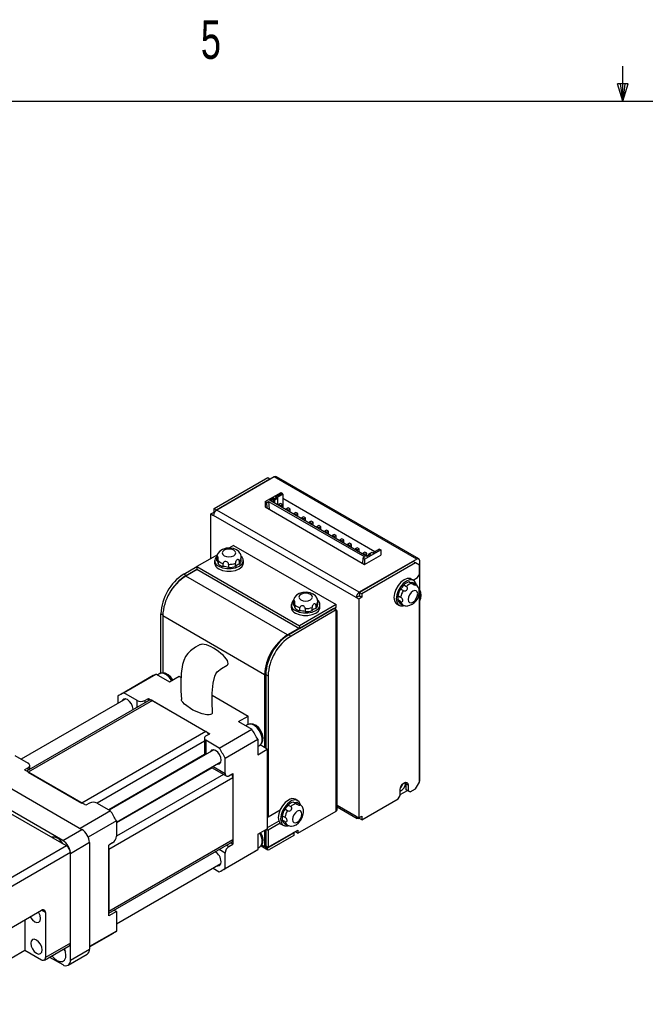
# Paper-space layout 'Layout1' of a CAD drawing. Extents: x 11 to 421, y 5 to 275.
# Tile 5 of 8: x 179 to 217, y 215 to 275. Entities that reach past the tile are written whole.
import ezdxf
from ezdxf.enums import TextEntityAlignment as Align

# ---------------------------------------------------------------- set-up
doc = ezdxf.new("R2010")
doc.units = 0
doc.layers.get('0').update_dxf_attribs({"linetype": 'CONTINUOUS'})

psp = doc.layouts.get("Layout1")

# ---------------------------------------------------------------- linework, layer by layer
at = {"color": 7, "linetype": 'CONTINUOUS'}
for p, q in [((215.9254, 270.3087), (215.9254, 272.4626)), ((215.9254, 270.3087), (215.5889, 271.3737)), ((216.2443, 271.3737), (215.5889, 271.3737)), ((215.7467, 271.3737), (215.9254, 270.3087)), ((215.9254, 270.3087), (216.2443, 271.3737)), ((216.0501, 271.3737), (215.9254, 270.3087)), ((15.9068, 270.3087), (415.9568, 270.3087)), ((190.7709, 245.2266), (194.0707, 247.1316)), ((190.9123, 245.145), (194.2121, 247.0499)), ((194.4714, 247.1724), (190.9359, 245.1314)), ((194.0707, 247.1316), (194.2121, 247.0499)), ((194.2121, 247.0499), (194.2357, 247.0363)), ((203.2395, 242.1107), (194.4714, 247.1724)), ((203.3728, 242.1239), (194.6047, 247.1856)), ((193.9057, 245.6485), (194.8957, 246.22)), ((194.5539, 245.941), (194.9664, 246.1791)), ((194.8957, 246.22), (194.9664, 246.1791)), ((195.0017, 246.1179), (194.9664, 246.1791)), ((193.9057, 245.6485), (194.0118, 245.5873)), ((193.9057, 245.6485), (193.9057, 245.3219)), ((194.0118, 245.5873), (194.1296, 245.6553)), ((194.033, 245.2484), (194.0118, 245.5873)), ((194.1296, 245.6553), (200.0458, 242.24)), ((194.1296, 245.6553), (194.1597, 245.1753)), ((194.1886, 245.7301), (194.436, 245.873)), ((200.1754, 242.274), (194.1886, 245.7301)), ((194.2593, 245.6893), (194.436, 245.7913)), ((194.436, 245.873), (194.5068, 245.8322)), ((194.436, 245.873), (194.436, 245.7913)), ((194.436, 245.7913), (194.436, 245.5873)), ((194.436, 245.7913), (194.5068, 245.7505)), ((194.5068, 245.8322), (194.6246, 245.9002)), ((194.5068, 245.7505), (194.6953, 245.8594)), ((194.5068, 245.8322), (194.5068, 245.7505)), ((194.5068, 245.5464), (194.5068, 245.7505)), ((194.6246, 245.9002), (194.5539, 245.941)), ((194.6246, 245.9002), (195.0017, 246.1179)), ((194.6246, 245.9002), (194.6953, 245.8594)), ((194.6953, 245.4376), (194.6953, 245.8594)), ((194.8603, 245.5328), (194.7425, 245.4648)), ((194.9782, 245.4648), (194.8603, 245.5328)), ((195.0017, 246.1179), (195.0017, 245.2607)), ((200.6703, 242.5597), (195.0017, 245.8321)), ((190.5823, 244.9), (190.7709, 245.0089)), ((190.7709, 245.2266), (190.9123, 245.145)), ((190.7709, 245.0089), (190.7709, 245.2266)), ((190.7709, 245.0089), (190.8025, 244.9906)), ((190.9123, 245.1161), (190.9123, 245.145)), ((199.704, 240.0696), (190.9359, 245.1314)), ((193.9057, 245.3219), (200.034, 241.7841)), ((194.7425, 245.4648), (194.7425, 245.4104)), ((194.8603, 245.3967), (194.7425, 245.4648)), ((194.8603, 245.3967), (194.9782, 245.4648)), ((194.8603, 245.3423), (194.8603, 245.3967)), ((194.9782, 245.2743), (194.9782, 245.4648)), ((195.3317, 245.2607), (195.2139, 245.1926)), ((195.3317, 245.1246), (195.2139, 245.1926)), ((195.2139, 245.1926), (195.2139, 245.1382)), ((195.4496, 245.1926), (195.3317, 245.2607)), ((195.3317, 245.1246), (195.4496, 245.1926)), ((195.3317, 245.0702), (195.3317, 245.1246)), ((195.4496, 245.0022), (195.4496, 245.1926)), ((195.8031, 244.9885), (195.6853, 244.9205)), ((195.921, 244.9205), (195.8031, 244.9885)), ((190.5823, 242.1513), (190.5823, 244.9)), ((190.5823, 244.9), (190.7473, 244.8048)), ((199.5154, 239.743), (190.7473, 244.8048)), ((195.8031, 244.8525), (195.6853, 244.9205)), ((195.6853, 244.9205), (195.6853, 244.8661)), ((195.8031, 244.8525), (195.921, 244.9205)), ((195.8031, 244.7981), (195.8031, 244.8525)), ((195.921, 244.73), (195.921, 244.9205)), ((196.2745, 244.7164), (196.1567, 244.6484)), ((196.2745, 244.5803), (196.1567, 244.6484)), ((196.1567, 244.6484), (196.1567, 244.594)), ((196.3924, 244.6484), (196.2745, 244.7164)), ((196.2745, 244.5803), (196.3924, 244.6484)), ((196.2745, 244.5259), (196.2745, 244.5803)), ((196.3924, 244.4579), (196.3924, 244.6484)), ((196.7459, 244.4442), (196.6281, 244.3762)), ((196.6281, 244.3762), (196.6281, 244.3218)), ((196.7459, 244.3082), (196.6281, 244.3762)), ((196.8638, 244.3762), (196.7459, 244.4442)), ((196.7459, 244.3082), (196.8638, 244.3762)), ((196.8638, 244.1857), (196.8638, 244.3762)), ((196.7459, 244.2538), (196.7459, 244.3082)), ((197.2173, 244.1721), (197.0995, 244.1041)), ((197.2173, 244.036), (197.0995, 244.1041)), ((197.0995, 244.1041), (197.0995, 244.0497)), ((197.3352, 244.1041), (197.2173, 244.1721)), ((197.2173, 244.036), (197.3352, 244.1041)), ((197.2173, 243.9816), (197.2173, 244.036)), ((197.3352, 243.9136), (197.3352, 244.1041)), ((197.6887, 243.9), (197.5709, 243.8319)), ((197.6887, 243.7639), (197.5709, 243.8319)), ((197.5709, 243.8319), (197.5709, 243.7775)), ((197.8066, 243.8319), (197.6887, 243.9)), ((197.6887, 243.7639), (197.8066, 243.8319)), ((197.6887, 243.7095), (197.6887, 243.7639)), ((197.8066, 243.6415), (197.8066, 243.8319)), ((198.1601, 243.6278), (198.0423, 243.5598)), ((198.1601, 243.4918), (198.0423, 243.5598)), ((198.0423, 243.5598), (198.0423, 243.5054)), ((198.278, 243.5598), (198.1601, 243.6278)), ((198.1601, 243.4918), (198.278, 243.5598)), ((198.1601, 243.4374), (198.1601, 243.4918)), ((198.278, 243.3693), (198.278, 243.5598)), ((198.6315, 243.3557), (198.5137, 243.2877)), ((198.6315, 243.2196), (198.5137, 243.2877)), ((198.5137, 243.2877), (198.5137, 243.2333)), ((198.7494, 243.2877), (198.6315, 243.3557)), ((198.6315, 243.2196), (198.7494, 243.2877)), ((198.6315, 243.1652), (198.6315, 243.2196)), ((198.7494, 243.0972), (198.7494, 243.2877)), ((191.973, 242.9541), (191.6855, 242.7881)), ((191.973, 242.9541), (198.2898, 239.3074)), ((199.1029, 243.0836), (198.9851, 243.0155)), ((199.1029, 242.9475), (198.9851, 243.0155)), ((198.9851, 243.0155), (198.9851, 242.9611)), ((199.2208, 243.0155), (199.1029, 243.0836)), ((199.1029, 242.9475), (199.2208, 243.0155)), ((199.1029, 242.8931), (199.1029, 242.9475)), ((199.2208, 242.8251), (199.2208, 243.0155)), ((199.5743, 242.8114), (199.4565, 242.7434)), ((199.4565, 242.7434), (199.4565, 242.689)), ((199.5743, 242.6754), (199.4565, 242.7434)), ((199.6922, 242.7434), (199.5743, 242.8114)), ((199.5743, 242.6754), (199.6922, 242.7434)), ((199.5743, 242.621), (199.5743, 242.6754)), ((199.6922, 242.5529), (199.6922, 242.7434)), ((200.0458, 242.5393), (199.9279, 242.4713)), ((200.034, 242.1107), (201.0239, 242.6822)), ((200.1636, 242.4713), (200.0458, 242.5393)), ((200.47, 242.5257), (200.3522, 242.4577)), ((200.5407, 242.4849), (200.47, 242.5257)), ((200.9532, 242.723), (200.5407, 242.4849)), ((200.9532, 242.723), (201.0239, 242.6822)), ((201.0239, 242.6822), (201.0239, 242.3556)), ((190.9759, 242.3784), (189.7102, 241.6478)), ((190.8068, 242.0288), (190.8068, 241.8655)), ((190.9401, 242.2194), (190.9401, 242.0288)), ((190.9406, 242.2033), (190.9401, 242.2194)), ((190.9401, 242.0288), (190.9406, 242.0128)), ((190.9406, 242.0128), (190.9406, 242.2033)), ((191.0272, 242.0169), (191.0272, 241.8264)), ((192.3253, 241.9891), (192.3253, 241.7986)), ((192.4396, 242.2354), (192.4401, 242.2194)), ((192.4401, 242.0288), (192.4401, 242.2194)), ((192.5734, 241.8655), (192.5734, 242.0288)), ((203.2395, 242.1107), (199.704, 240.0696)), ((203.0274, 241.961), (199.7276, 240.056)), ((199.9279, 242.1719), (199.9067, 241.8576)), ((199.9279, 242.4713), (199.9279, 242.4169)), ((200.0458, 242.4032), (199.9279, 242.4713)), ((200.0458, 242.24), (199.9279, 242.1719)), ((200.034, 242.1107), (199.9279, 242.1719)), ((200.034, 241.7841), (201.0239, 242.3556)), ((200.034, 242.1107), (200.034, 241.7841)), ((200.0458, 242.4032), (200.1636, 242.4713)), ((200.0458, 242.3488), (200.0458, 242.4032)), ((200.1636, 242.2808), (200.1636, 242.4713)), ((200.4229, 242.4169), (200.1754, 242.274)), ((200.3522, 242.4577), (200.2815, 242.4169)), ((200.2815, 242.4169), (200.3522, 242.376)), ((200.2815, 242.4169), (200.2815, 242.3352)), ((200.3522, 242.4577), (200.4229, 242.4169)), ((203.1688, 241.8793), (203.0274, 241.961)), ((203.4281, 228.5288), (203.4281, 242.0018)), ((188.9088, 241.1851), (189.7102, 241.6478)), ((189.7338, 241.4709), (189.0267, 241.0627)), ((189.0502, 241.1035), (189.7102, 241.4845)), ((189.7102, 241.6478), (189.7102, 241.4845)), ((189.7102, 241.6478), (196.027, 238.0012)), ((189.7102, 241.4845), (196.027, 237.8379)), ((191.3394, 241.6461), (191.3394, 241.8366)), ((191.6623, 241.7867), (191.6623, 241.5962)), ((192.0889, 241.6621), (192.0889, 241.8527)), ((203.1688, 241.8793), (199.869, 239.9744)), ((203.4045, 241.7432), (203.1688, 241.8793)), ((203.4045, 241.1717), (203.4045, 241.7432)), ((189.0502, 241.1035), (188.9088, 241.1851)), ((195.2964, 237.4433), (189.0267, 241.0627)), ((202.9242, 240.6087), (202.7592, 240.704)), ((203.0448, 240.7936), (202.9033, 240.8752)), ((202.964, 240.6857), (203.129, 240.5904)), ((202.9781, 240.6781), (202.964, 240.6857)), ((203.0151, 240.8107), (203.2867, 240.9675)), ((203.2867, 240.9675), (203.4045, 241.1717)), ((202.4073, 240.1738), (202.2423, 240.269)), ((202.447, 240.5237), (202.612, 240.4285)), ((203.1431, 240.5829), (202.9781, 240.6781)), ((203.129, 240.5904), (203.1431, 240.5829)), ((203.4045, 228.3792), (203.4045, 240.1374)), ((195.6542, 239.498), (195.6542, 239.3075)), ((195.6547, 239.482), (195.6542, 239.498)), ((195.6547, 239.2914), (195.6547, 239.482)), ((197.1536, 239.514), (197.1542, 239.498)), ((197.1542, 239.3075), (197.1542, 239.498)), ((199.6568, 239.8247), (199.5154, 239.743)), ((199.6804, 239.6478), (199.5154, 239.743)), ((199.6804, 239.8111), (199.6568, 239.8247)), ((199.7276, 239.8383), (199.6804, 239.8111)), ((199.869, 239.7566), (199.6804, 239.6478)), ((199.6804, 239.6478), (199.6804, 226.1749)), ((199.869, 239.9744), (199.7276, 240.056)), ((199.7276, 240.056), (199.7276, 239.8383)), ((199.869, 239.7566), (199.7276, 239.8383)), ((199.869, 239.9744), (199.869, 239.7566)), ((202.0861, 239.8666), (202.2511, 239.7714)), ((202.2511, 239.4984), (202.0861, 239.5936)), ((198.1484, 239.0625), (195.3671, 237.4569)), ((198.2898, 238.9808), (195.5085, 237.3752)), ((195.5208, 239.3075), (195.5208, 239.1442)), ((195.6542, 239.3075), (195.6547, 239.2914)), ((195.7412, 239.2955), (195.7412, 239.105)), ((198.2898, 239.3074), (196.027, 238.0012)), ((196.027, 237.8379), (198.2898, 239.1441)), ((196.0535, 238.9247), (196.0535, 239.1153)), ((196.3764, 239.0653), (196.3764, 238.8748)), ((196.8029, 238.9408), (196.8029, 239.1313)), ((197.0393, 239.2678), (197.0393, 239.0773)), ((197.2875, 239.1442), (197.2875, 239.3075)), ((198.1484, 239.0625), (198.2898, 238.9808)), ((198.2248, 239.086), (198.2069, 239.0963)), ((198.2898, 239.1441), (198.2898, 239.3074)), ((198.2898, 238.8175), (198.2898, 238.9808)), ((198.3484, 226.6783), (198.3484, 238.8992)), ((202.0201, 239.3452), (202.1615, 239.2636)), ((202.2282, 239.3791), (202.3931, 239.2838)), ((202.4073, 239.2763), (202.3931, 239.2838)), ((187.4946, 235.0771), (187.4946, 238.7357)), ((193.8821, 234.9938), (187.6125, 238.6132)), ((187.6125, 238.6132), (187.6125, 235.1025)), ((198.2898, 226.5966), (198.2898, 238.8175)), ((196.0035, 237.8515), (195.2964, 237.4433)), ((196.027, 238.0012), (196.027, 237.8379)), ((195.3671, 237.4569), (195.5085, 237.3752)), ((187.0325, 234.937), (185.029, 233.7804)), ((185.213, 233.8748), (187.2165, 235.0314)), ((187.2165, 235.0314), (188.0367, 234.5579)), ((187.4344, 235.0568), (187.3034, 234.9812)), ((188.0367, 234.5579), (188.626, 234.898)), ((188.626, 234.898), (188.7445, 234.8296)), ((193.8821, 234.9938), (193.8821, 230.5028)), ((193.9529, 235.0074), (194.0943, 234.9258)), ((193.9529, 235.0074), (193.9529, 230.462)), ((194.0943, 234.9258), (194.0943, 226.2432)), ((185.3344, 233.4981), (178.906, 229.7871)), ((186.8094, 233.4178), (179.2417, 229.049)), ((184.8547, 233.6679), (184.8547, 233.2212)), ((186.0333, 233.4013), (185.213, 233.8748)), ((186.5047, 233.4013), (186.7404, 233.5374)), ((186.7404, 233.5374), (190.5116, 231.3603)), ((186.7404, 233.3779), (186.7404, 233.5374)), ((190.6601, 233.7237), (192.8686, 232.4488)), ((186.9761, 233.4013), (179.3393, 228.9927)), ((186.9761, 233.4013), (190.2759, 231.4963)), ((192.2794, 232.1086), (192.8686, 232.4488)), ((192.8686, 231.9343), (192.8686, 232.4488)), ((191.0961, 230.4785), (193.0996, 231.6351)), ((192.2794, 232.1086), (193.0996, 231.6351)), ((192.8555, 231.9272), (192.7246, 231.8516)), ((190.2759, 231.4963), (182.6391, 227.0877)), ((190.1783, 231.0881), (190.1783, 230.0353)), ((190.2759, 231.2242), (190.5116, 231.3603)), ((191.4544, 229.858), (193.4579, 231.0146)), ((193.4579, 231.0146), (193.4579, 230.0674)), ((191.0961, 230.4785), (190.2759, 230.9521)), ((193.4579, 230.5814), (193.5888, 230.657)), ((193.4579, 230.0674), (194.0471, 230.4076)), ((193.8821, 230.5028), (193.5999, 230.6657)), ((194.0471, 230.4076), (193.8821, 230.5028)), ((194.0471, 230.4076), (194.0471, 225.5083)), ((178.5191, 230.0105), (179.3393, 229.537)), ((190.7556, 230.3685), (184.3272, 226.6575)), ((191.4544, 228.9108), (191.4544, 229.858)), ((179.3393, 229.2648), (179.1036, 229.1287)), ((179.4369, 229.1618), (179.4369, 229.4009)), ((184.7605, 225.9069), (191.1889, 229.618)), ((190.6115, 229.2847), (191.5235, 228.7582)), ((176.5109, 229.0063), (182.6391, 225.4685)), ((182.8748, 226.9517), (179.1036, 229.1287)), ((179.3393, 228.9927), (182.6391, 227.0877)), ((191.9258, 228.6386), (184.2891, 224.23)), ((191.6901, 228.7747), (191.9258, 228.9108)), ((191.9258, 228.9108), (191.9258, 224.5559)), ((191.9258, 228.6386), (191.9258, 224.8281)), ((181.6963, 224.448), (175.0967, 228.2579)), ((181.4606, 224.7882), (175.3324, 228.3259)), ((202.5442, 228.2908), (202.5335, 228.3676)), ((202.5511, 228.3707), (202.5678, 228.2772)), ((202.7092, 228.1955), (202.5678, 228.2772)), ((202.5678, 228.2772), (202.5678, 227.9233)), ((202.7092, 228.1955), (202.7092, 227.8417)), ((202.827, 227.7736), (203.1688, 227.9709)), ((203.1688, 227.9709), (203.4045, 228.3792)), ((199.869, 226.066), (202.0964, 227.3518)), ((202.0964, 227.3518), (202.2142, 227.5559)), ((202.2142, 227.5559), (202.2142, 227.9098)), ((202.2142, 227.6104), (202.6621, 227.8689)), ((202.7092, 227.8417), (202.5678, 227.9233)), ((202.5678, 227.9233), (202.6856, 227.8553)), ((202.827, 227.7736), (202.6856, 227.8553)), ((202.7092, 227.8417), (202.827, 227.7736)), ((183.1105, 227.0877), (182.8748, 226.9517)), ((183.582, 227.0877), (184.4022, 226.6142)), ((195.3288, 226.9696), (195.4938, 226.8743)), ((195.806, 227.0546), (195.641, 227.1498)), ((195.9265, 227.2395), (195.7851, 227.3211)), ((195.8458, 227.1315), (196.0108, 227.0363)), ((195.8599, 227.124), (195.8458, 227.1315)), ((196.0249, 227.0287), (195.8599, 227.124)), ((196.0108, 227.0363), (196.0249, 227.0287)), ((198.3484, 226.8537), (199.5707, 226.148)), ((184.4022, 226.6142), (182.5284, 225.5325)), ((194.0471, 226.2704), (194.0943, 226.2432)), ((194.0943, 226.2432), (194.8286, 226.6671)), ((194.9679, 226.3125), (195.1329, 226.2173)), ((195.289, 226.6197), (195.1241, 226.7149)), ((195.921, 225.2292), (198.2898, 226.5966)), ((199.6804, 226.1749), (199.5154, 226.2701)), ((199.6804, 226.1749), (199.869, 226.2837)), ((199.704, 226.1612), (199.7276, 226.1748)), ((199.7276, 226.2021), (199.7276, 226.1476)), ((199.869, 226.066), (199.7276, 226.1476)), ((199.869, 226.2837), (199.869, 226.066)), ((184.7605, 225.9937), (183.0328, 224.9963)), ((184.7605, 225.9937), (184.7605, 225.0465)), ((194.756, 225.972), (194.0471, 225.5627)), ((194.8286, 225.8506), (194.0943, 225.4267)), ((194.9019, 225.7911), (195.0433, 225.7094)), ((195.1329, 225.9443), (194.9679, 226.0395)), ((195.1099, 225.8249), (195.2749, 225.7297)), ((195.289, 225.7221), (195.2749, 225.7297)), ((181.4606, 224.7882), (182.6391, 225.4685)), ((193.4579, 225.1682), (194.0471, 225.5083)), ((193.4579, 225.1682), (193.4579, 224.221)), ((193.8821, 225.4131), (193.8821, 224.406)), ((193.9529, 225.4539), (193.9529, 224.4468)), ((194, 225.4811), (194.0943, 225.4267)), ((194.0471, 224.3107), (195.6853, 225.2564)), ((194.0943, 225.4267), (194.0943, 224.3652)), ((194.0943, 224.3652), (195.921, 225.4197)), ((195.6853, 225.0931), (194.1886, 224.2291)), ((195.6617, 225.27), (195.7795, 225.338)), ((195.6853, 225.2564), (195.6617, 225.27)), ((195.6853, 225.2564), (195.6853, 225.0931)), ((195.7795, 225.338), (195.7795, 225.3108)), ((195.7795, 225.3108), (195.921, 225.2292)), ((195.921, 225.4197), (195.921, 225.2292)), ((181.6963, 224.448), (172.7396, 219.2774)), ((181.2921, 224.7943), (181.3379, 224.6549)), ((183.1105, 224.652), (181.932, 223.9717)), ((183.1105, 224.652), (183.1105, 218.0925)), ((191.9258, 224.8281), (184.2891, 220.4195)), ((184.2891, 220.3067), (191.8568, 224.6755)), ((184.5248, 224.6382), (184.2891, 224.5022)), ((184.2891, 220.1473), (184.2891, 224.5022)), ((191.6901, 224.4198), (191.9258, 224.5559)), ((191.9258, 224.5559), (191.7877, 224.6356)), ((193.4579, 224.3213), (193.5888, 224.3969)), ((193.6622, 224.4653), (194.0886, 224.2192)), ((193.9529, 224.4468), (193.8821, 224.406)), ((194.0471, 224.3107), (193.8821, 224.406)), ((193.9529, 224.4468), (194.0943, 224.3652)), ((181.932, 224.0397), (172.9753, 218.8691)), ((181.932, 218.46), (181.932, 224.0397)), ((181.932, 217.4121), (181.932, 223.9717)), ((184.2891, 224.23), (184.2891, 220.4195)), ((191.2802, 222.9519), (193.2836, 224.1085)), ((191.4544, 223.0644), (193.4579, 224.221)), ((191.4544, 223.0644), (191.4544, 224.0116)), ((184.7605, 219.6468), (191.1889, 223.3578)), ((190.7092, 223.0809), (191.0961, 222.8575)), ((173.3289, 216.542), (180.1643, 220.4879)), ((180.4, 220.3518), (180.4, 217.5756)), ((184.7605, 220.4194), (184.2891, 220.1473)), ((184.6224, 220.4991), (184.7605, 220.4194)), ((184.7605, 220.4194), (184.7605, 219.2001)), ((179.139, 219.896), (179.139, 218.0314)), ((184.7605, 219.2001), (183.1105, 218.2476)), ((183.1105, 218.2357), (184.5862, 219.0876)), ((180.3309, 217.423), (181.863, 218.3074)), ((181.932, 218.46), (180.4, 217.5756)), ((173.3648, 214.698), (179.139, 218.0314)), ((179.139, 218.0314), (180.1643, 217.4395)), ((181.5015, 218.0988), (181.6292, 217.9502)), ((181.7939, 217.1069), (182.9724, 217.7873)), ((181.932, 217.4121), (183.1105, 218.0925)), ((180.6506, 217.6075), (181.4606, 217.1399))]:
    psp.add_line(p, q, dxfattribs=at)
at = {"color": 8, "linetype": 'CONTINUOUS'}
for p, q in [((187.6132, 238.6672), (187.4946, 238.7357)), ((186.0333, 232.9697), (186.0333, 233.4013)), ((186.5047, 233.4013), (186.5047, 233.2419)), ((190.1783, 230.8957), (183.582, 227.0877)), ((190.2759, 230.9521), (190.2759, 230.0916)), ((190.1783, 230.0791), (184.2892, 226.6794)), ((179.3393, 229.1054), (179.3393, 229.2648)), ((190.6497, 229.2626), (184.7605, 225.8629)), ((190.7092, 229.341), (191.4544, 228.9108)), ((191.3568, 228.8544), (184.7605, 225.0464)), ((199.5154, 226.2701), (198.3484, 226.9439)), ((191.552, 224.4995), (191.6901, 224.4198)), ((193.704, 224.5088), (193.8821, 224.406)), ((191.4544, 224.0116), (191.0806, 224.2274)), ((180.4, 220.3518), (180.1642, 220.4879))]:
    psp.add_line(p, q, dxfattribs=at)
at = {"color": 7, "linetype": 'CONTINUOUS', "flags": 128}
for points in [[(192.3547, 242.4818), (192.2927, 242.5692), (192.1537, 242.6768), (191.9698, 242.7545), (191.7481, 242.7916), (191.5165, 242.7787), (191.2927, 242.711), (191.1225, 242.6024), (191.0069, 242.4634), (190.9469, 242.2993), (190.9486, 242.1926)], [(191.3955, 242.3214), (191.5307, 242.2693), (191.6901, 242.251), (191.8496, 242.2693), (191.9847, 242.3214), (192.0751, 242.3995), (192.1068, 242.4915), (192.0751, 242.5836), (191.9847, 242.6616), (191.8496, 242.7138), (191.6901, 242.7321), (191.5307, 242.7138), (191.3955, 242.6616), (191.3052, 242.5836), (191.2734, 242.4915), (191.3052, 242.3995), (191.3955, 242.3214)], [(191.0272, 242.0169), (191.0273, 242.0662), (191.0271, 242.1206), (191.0244, 242.1733), (191.0172, 242.2191), (191.0043, 242.2544), (190.986, 242.2744), (190.9662, 242.2747), (190.9504, 242.2564), (190.9417, 242.2231), (190.9406, 242.2033)], [(191.0655, 241.6682), (191.2891, 241.5745), (191.5519, 241.5252), (191.8283, 241.5252), (192.0911, 241.5745), (192.3147, 241.6682), (192.4772, 241.7973), (192.5626, 241.9491), (192.5626, 242.1086), (192.4772, 242.2603), (192.4436, 242.2949)], [(191.6623, 241.7867), (191.6546, 241.8334), (191.6315, 241.8801), (191.5952, 241.9198), (191.5489, 241.9477), (191.4954, 241.9609), (191.4402, 241.9564), (191.3921, 241.9342), (191.3584, 241.8993), (191.3414, 241.8574), (191.3394, 241.8366)], [(192.3253, 241.9891), (192.3173, 242.0306), (192.2945, 242.062), (192.2609, 242.0784), (192.2218, 242.0778), (192.1813, 242.0597), (192.1443, 242.0245), (192.116, 241.9768), (192.0982, 241.9248), (192.0898, 241.8744), (192.0889, 241.8527)], [(191.0655, 241.5049), (191.2891, 241.4112), (191.5519, 241.3619), (191.8283, 241.3619), (192.0911, 241.4112), (192.3147, 241.5049), (192.4772, 241.634), (192.5626, 241.7857), (192.5734, 241.8655)], [(202.9033, 240.8752), (202.8288, 240.9057), (202.6547, 240.9076), (202.4617, 240.8315), (202.2687, 240.6848), (202.0946, 240.4818), (201.9564, 240.2425), (201.8677, 239.9902), (201.8371, 239.7497), (201.8677, 239.5444), (201.9564, 239.3946), (202.0201, 239.3452)], [(203.2104, 240.5479), (203.1972, 240.5944), (203.1084, 240.7443), (202.9703, 240.8241), (202.7961, 240.826), (202.6031, 240.7499), (202.4101, 240.6031), (202.236, 240.4002), (202.0978, 240.1608), (202.0091, 239.9086), (201.9785, 239.668), (202.0091, 239.4628), (202.0978, 239.3129), (202.236, 239.2331), (202.4101, 239.2312), (202.4606, 239.2441)], [(202.4073, 240.1738), (202.4516, 240.1572), (202.5036, 240.1539), (202.5561, 240.1654), (202.6035, 240.1916), (202.6416, 240.2312), (202.6653, 240.2814), (202.6701, 240.3341), (202.6568, 240.3806), (202.629, 240.4164), (202.612, 240.4285)], [(203.2984, 239.9674), (203.276, 240.0846), (203.2122, 240.1581), (203.1166, 240.1767), (203.0038, 240.1375), (202.8911, 240.0465), (202.7955, 239.9176), (202.7316, 239.7703), (202.7092, 239.6272), (202.7316, 239.5099), (202.7955, 239.4364), (202.8911, 239.4179), (203.0038, 239.4571), (203.1166, 239.548), (203.2122, 239.677), (203.276, 239.8242), (203.2984, 239.9674)], [(202.9242, 240.6087), (202.9668, 240.5839), (203.0141, 240.557), (203.0611, 240.5329), (203.1043, 240.5163), (203.1414, 240.5098), (203.1678, 240.5157), (203.178, 240.5326), (203.1701, 240.5555), (203.1456, 240.5796), (203.129, 240.5904)], [(195.7412, 239.2955), (195.7414, 239.3448), (195.7411, 239.3992), (195.7384, 239.4519), (195.7313, 239.4977), (195.7183, 239.533), (195.7, 239.553), (195.6803, 239.5534), (195.6644, 239.5351), (195.6557, 239.5018), (195.6547, 239.482)], [(197.0688, 239.7605), (197.0067, 239.8478), (196.8678, 239.9554), (196.6839, 240.0331), (196.4621, 240.0703), (196.2305, 240.0573), (196.0067, 239.9896), (195.8365, 239.881), (195.721, 239.742), (195.661, 239.5779), (195.6627, 239.4713)], [(195.7795, 238.9469), (196.0031, 238.8531), (196.266, 238.8038), (196.5423, 238.8038), (196.8052, 238.8531), (197.0288, 238.9469), (197.1912, 239.076), (197.2766, 239.2277), (197.2766, 239.3872), (197.1912, 239.539), (197.1577, 239.5736)], [(196.1095, 239.6001), (196.2447, 239.5479), (196.4042, 239.5296), (196.5636, 239.5479), (196.6988, 239.6001), (196.7891, 239.6781), (196.8208, 239.7702), (196.7891, 239.8622), (196.6988, 239.9403), (196.5636, 239.9924), (196.4042, 240.0107), (196.2447, 239.9924), (196.1095, 239.9403), (196.0192, 239.8622), (195.9875, 239.7702), (196.0192, 239.6781), (196.1095, 239.6001)], [(202.2511, 239.4984), (202.291, 239.4846), (202.3296, 239.4887), (202.3606, 239.5096), (202.3797, 239.5437), (202.3843, 239.5878), (202.3722, 239.6375), (202.3451, 239.6859), (202.309, 239.7273), (202.2695, 239.7597), (202.2511, 239.7714)], [(203.4281, 239.6143), (203.4393, 239.6236), (203.4685, 239.6668), (203.4884, 239.7171), (203.4992, 239.7686), (203.5017, 239.8167), (203.4951, 239.8556), (203.4788, 239.8789), (203.4535, 239.8848), (203.4281, 239.8776)], [(195.7795, 238.7836), (196.0031, 238.6898), (196.266, 238.6405), (196.5423, 238.6405), (196.8052, 238.6898), (197.0288, 238.7836), (197.1912, 238.9126), (197.2766, 239.0644), (197.2875, 239.1442)], [(196.3764, 239.0653), (196.3686, 239.1121), (196.3455, 239.1587), (196.3092, 239.1984), (196.2629, 239.2264), (196.2095, 239.2396), (196.1542, 239.235), (196.1062, 239.2128), (196.0725, 239.178), (196.0554, 239.1361), (196.0535, 239.1153)], [(197.0393, 239.2678), (197.0314, 239.3093), (197.0085, 239.3406), (196.9749, 239.357), (196.9358, 239.3565), (196.8953, 239.3384), (196.8584, 239.3031), (196.83, 239.2554), (196.8123, 239.2035), (196.8039, 239.1531), (196.8029, 239.1313)], [(189.9226, 236.8446), (189.6371, 236.6852), (189.3241, 236.464), (189.1666, 236.307), (189.0238, 236.1039), (188.914, 235.8692), (188.8371, 235.6162), (188.7553, 235.071), (188.7308, 234.5197), (188.7362, 233.9914), (188.7602, 233.4589)], [(191.643, 235.6922), (191.6294, 235.771), (191.589, 235.863), (191.523, 235.9656), (191.4334, 236.0756), (191.323, 236.1897), (191.1951, 236.3043), (191.0536, 236.4161), (190.9028, 236.5216), (190.7473, 236.6176), (190.5918, 236.7011), (190.441, 236.7698), (190.2995, 236.8214), (190.1716, 236.8544), (190.0612, 236.8678), (189.9716, 236.8612), (189.9169, 236.8417)], [(190.6836, 232.7041), (190.6596, 233.2606), (190.6603, 233.8505), (190.7095, 234.4806), (190.8114, 234.8929), (190.8841, 235.0467), (190.9731, 235.1674), (191.2361, 235.3818), (191.5719, 235.5739)], [(188.2275, 234.668), (188.1052, 234.8424), (187.9433, 234.9908), (187.7578, 235.0845), (187.5947, 235.1048), (187.4477, 235.0641), (187.4271, 235.0465)], [(185.7841, 232.8259), (185.7858, 232.8637), (185.7598, 233.0298), (185.6857, 233.2006), (185.5748, 233.3501), (185.444, 233.4557), (185.3132, 233.5011), (185.2023, 233.4796), (185.1282, 233.3943), (185.1203, 233.3745)], [(190.6175, 232.5644), (190.5619, 232.5416), (190.4768, 232.5274), (190.3321, 232.5303), (190.0489, 232.5862), (189.4747, 232.8183), (188.953, 233.1765), (188.8428, 233.2966), (188.7945, 233.3697), (188.7765, 233.4073), (188.7652, 233.4741)], [(193.5868, 230.6606), (193.6079, 230.6688), (193.7181, 230.7835), (193.7763, 230.931), (193.7878, 231.1111), (193.7475, 231.3182), (193.6572, 231.5262), (193.5263, 231.7128), (193.3645, 231.8612), (193.179, 231.9549), (193.0158, 231.9752), (192.8689, 231.9345), (192.8482, 231.9169)], [(191.2069, 229.7341), (191.1809, 229.9002), (191.1068, 230.071), (190.9959, 230.2206), (190.8652, 230.3261), (190.7344, 230.3716), (190.6235, 230.35), (190.5494, 230.2647), (190.5415, 230.2449)], [(190.9747, 229.4944), (190.9959, 229.4913), (191.1068, 229.5129), (191.1809, 229.5981), (191.2069, 229.7341)], [(202.2142, 227.9098), (202.2331, 228.03), (202.2867, 228.1537), (202.367, 228.262), (202.4617, 228.3384), (202.5564, 228.3714), (202.6367, 228.3558), (202.6904, 228.294), (202.7092, 228.1955)], [(195.3435, 227.2774), (195.1505, 227.1306), (194.9764, 226.9277), (194.8382, 226.6883), (194.7495, 226.436), (194.7189, 226.1955), (194.7495, 225.9903), (194.8382, 225.8404), (194.9019, 225.7911)], [(195.4849, 227.1957), (195.2919, 227.049), (195.1178, 226.846), (194.9796, 226.6067), (194.8909, 226.3544), (194.8603, 226.1139), (194.8909, 225.9086), (194.9796, 225.7588), (195.1178, 225.679), (195.2919, 225.6771), (195.3387, 225.6888)], [(195.289, 226.6197), (195.3334, 226.603), (195.3853, 226.5997), (195.4379, 226.6113), (195.4852, 226.6374), (195.5234, 226.6771), (195.5471, 226.7272), (195.5519, 226.7799), (195.5386, 226.8265), (195.5108, 226.8622), (195.4938, 226.8743)], [(195.5449, 225.6724), (195.6516, 225.6824), (195.8143, 225.749), (195.9735, 225.8694), (196.1166, 226.0429), (196.2212, 226.2499), (196.2744, 226.4775), (196.2654, 226.6792), (196.2029, 226.8488), (196.0907, 226.9829), (195.9975, 227.0347)], [(195.806, 227.0546), (195.8486, 227.0298), (195.8959, 227.0028), (195.9429, 226.9788), (195.9861, 226.9621), (196.0232, 226.9557), (196.0496, 226.9615), (196.0598, 226.9784), (196.0519, 227.0013), (196.0274, 227.0255), (196.0108, 227.0363)], [(195.1329, 225.9443), (195.1728, 225.9304), (195.2114, 225.9345), (195.2424, 225.9554), (195.2615, 225.9896), (195.2661, 226.0337), (195.254, 226.0833), (195.2269, 226.1317), (195.1907, 226.1731), (195.1513, 226.2055), (195.1329, 226.2173)], [(195.8856, 226.5834), (195.7729, 226.4924), (195.6773, 226.3634), (195.6134, 226.2162), (195.591, 226.0731), (195.6134, 225.9558), (195.6773, 225.8823), (195.7729, 225.8637), (195.8856, 225.9029), (195.9984, 225.9939), (196.0939, 226.1228), (196.1578, 226.2701), (196.1802, 226.4132), (196.1578, 226.5305), (196.0939, 226.604), (195.9984, 226.6226), (195.8856, 226.5834)], [(193.5868, 224.4004), (193.6079, 224.4087), (193.7181, 224.5234), (193.7763, 224.6709), (193.7878, 224.851), (193.7475, 225.0581), (193.6572, 225.266), (193.6486, 225.2783)], [(190.9747, 223.2342), (190.9959, 223.2312), (191.1068, 223.2527), (191.1809, 223.338), (191.2069, 223.474)], [(179.4675, 220.0857), (179.49, 220.0441), (179.6047, 219.8894), (179.74, 219.7802), (179.8753, 219.7332), (179.99, 219.7554), (180.0666, 219.8437), (180.0936, 219.9844), (180.0666, 220.1561), (179.99, 220.3328), (179.9653, 220.3731)], [(179.4925, 218.4533), (179.5194, 218.2815), (179.5961, 218.1048), (179.7108, 217.9501), (179.8461, 217.8409), (179.9814, 217.7939), (180.0961, 217.8162), (180.1727, 217.9044), (180.1996, 218.0451), (180.1727, 218.2169), (180.0961, 218.3936), (179.9814, 218.5483), (179.8461, 218.6575), (179.7108, 218.7045), (179.5961, 218.6822), (179.5194, 218.594), (179.4925, 218.4533)], [(180.7944, 217.6906), (180.9272, 217.5369), (181.1071, 217.3985)], [(181.1071, 217.3985), (181.2869, 217.3293), (181.4473, 217.3369), (181.5708, 217.4205), (181.644, 217.5711), (181.6591, 217.7722), (181.6143, 218.0022), (181.5644, 218.135)]]:
    psp.add_lwpolyline(points, dxfattribs=at)
at = {"color": 8, "linetype": 'CONTINUOUS', "flags": 128}
for points in [[(188.1677, 234.6335), (188.1522, 234.6595), (188.0093, 234.8498), (187.8438, 234.9937), (187.6737, 235.0756), (187.5174, 235.0867), (187.4344, 235.0568)], [(193.5888, 230.657), (193.6782, 230.7439), (193.7336, 230.8983), (193.7336, 231.0954), (193.6782, 231.3138), (193.5734, 231.5299), (193.4305, 231.7202), (193.265, 231.8642), (193.0949, 231.9461), (192.9386, 231.9571), (192.8555, 231.9272)], [(193.5888, 224.3969), (193.6782, 224.4837), (193.7336, 224.6381), (193.7336, 224.8353), (193.6782, 225.0537), (193.5888, 225.2437)]]:
    psp.add_lwpolyline(points, dxfattribs=at)
at = {"color": 7, "linetype": 'CONTINUOUS'}
for centre, radius, start, end in [((194.5495, 247.0634), 0.1341, 65.692881, 125.617577), ((191.1567, 244.7861), 0.4098, 122.605478, 177.394522), ((191.1938, 242.0212), 0.3756, 134.044932, 250.026498), ((190.7815, 241.8244), 0.2466, 4.969999, 49.811428), ((191.5211, 242.512), 0.6994, 225.066296, 254.93908), ((192.1253, 242.0421), 0.3151, 309.4025, 357.587194), ((191.8364, 242.1792), 0.6058, 5.324986, 30.333235), ((203.3131, 242.0204), 0.1165, 350.785963, 129.203285), ((191.2344, 241.8993), 0.429, 184.510904, 246.809237), ((191.5211, 242.3215), 0.6994, 225.066296, 254.93908), ((191.3612, 240.718), 0.9284, 71.070623, 91.343299), ((191.6963, 242.9788), 1.1926, 268.367362, 289.218716), ((191.6963, 242.7882), 1.1926, 268.367362, 289.218716), ((192.4705, 241.274), 0.5443, 105.47514, 134.519483), ((190.565, 238.5959), 3.0736, 122.605478, 177.394522), ((190.6829, 238.4735), 3.0736, 122.605478, 177.394522), ((190.6057, 238.6274), 2.9241, 122.136967, 151.390449), ((202.9409, 240.0287), 0.6993, 105.058556, 134.936068), ((202.8804, 240.9177), 0.2466, 244.977194, 289.802002), ((203.2575, 239.6436), 1.1924, 148.36734, 169.2213), ((201.6325, 240.9689), 0.9282, 311.067246, 331.343611), ((203.4225, 239.5484), 1.1924, 148.36734, 169.2213), ((203.1059, 239.9334), 0.6993, 105.058556, 134.936068), ((202.5273, 240.0854), 0.8689, 279.016607, 1.190205), ((202.909, 240.1436), 0.4887, 355.286512, 65.046419), ((202.824, 239.8817), 0.6912, 330.931073, 29.068927), ((195.9078, 239.2999), 0.3756, 134.044932, 250.026498), ((196.5505, 239.4578), 0.6058, 5.324986, 30.333235), ((199.9248, 239.7244), 0.4098, 122.605478, 177.394522), ((201.5592, 239.7301), 0.5444, 345.47787, 14.52213), ((202.3971, 239.6452), 0.3152, 189.405587, 237.589927), ((195.9485, 239.1779), 0.429, 184.510904, 246.809237), ((195.4956, 239.1031), 0.2466, 4.969999, 49.811428), ((196.2352, 239.7907), 0.6994, 225.066296, 254.93908), ((196.2352, 239.6001), 0.6994, 225.066296, 254.93908), ((196.0752, 237.9966), 0.9284, 71.070623, 91.343299), ((196.4104, 240.2574), 1.1926, 268.367362, 289.218716), ((196.4104, 240.0669), 1.1926, 268.367362, 289.218716), ((197.1846, 238.5527), 0.5443, 105.47514, 134.519483), ((196.8393, 239.3207), 0.3151, 309.4025, 357.587194), ((198.1784, 239.0085), 0.0889, 350.881296, 73.966876), ((198.2588, 238.8992), 0.0873, 290.783421, 69.216579), ((202.6602, 239.827), 0.606, 245.328108, 270.334553), ((196.9526, 234.8541), 3.0736, 122.605478, 177.394522), ((197.0233, 234.8677), 3.0736, 122.605478, 177.394522), ((197.1647, 234.786), 3.0736, 122.605478, 177.394522), ((191.5189, 235.6863), 0.1242, 296.846872, 2.7392), ((188.0774, 233.1267), 2.0902, 114.322127, 119.993644), ((186.073, 231.972), 2.0881, 114.320025, 125.690727), ((186.8784, 233.265), 0.1677, 54.382423, 114.307119), ((186.269, 233.8562), 0.5123, 242.609672, 297.390328), ((190.5374, 232.6876), 0.147, 303.052192, 4.163412), ((183.9129, 225.9175), 10.8207, 28.102602, 31.897398), ((190.3275, 231.0881), 0.1455, 110.783421, 249.216579), ((190.0214, 231.0883), 0.4809, 28.8568, 58.045371), ((181.9094, 224.7609), 10.8207, 28.102602, 31.897398), ((179.2877, 229.4009), 0.1455, 290.783421, 69.216579), ((191.5981, 228.8875), 0.1456, 170.785963, 309.203285), ((191.4398, 228.6206), 0.4864, 2.123619, 30.977841), ((202.0539, 228.2942), 0.4903, 289.086424, 359.598603), ((201.836, 228.4139), 0.5712, 312.772994, 347.232382), ((203.079, 228.5361), 0.3492, 338.792814, 358.804146), ((195.6005, 226.9338), 0.429, 64.509635, 126.800824), ((183.3462, 226.6328), 0.5123, 62.609672, 117.390328), ((194.5143, 227.4147), 0.9282, 311.067246, 331.343611), ((195.8227, 226.4746), 0.6993, 105.058556, 134.936068), ((195.7265, 226.908), 0.3757, 14.05102, 130.014406), ((195.9877, 226.3793), 0.6993, 105.058556, 134.936068), ((195.7622, 227.3636), 0.2466, 244.977194, 289.802002), ((175.2155, 220.8966), 10.8207, 28.102602, 31.897398), ((196.1393, 226.0895), 1.1924, 148.36734, 169.2213), ((194.441, 226.176), 0.5444, 345.47787, 14.52213), ((196.3043, 225.9942), 1.1924, 148.36734, 169.2213), ((198.2483, 226.6883), 0.1006, 294.374658, 354.305201), ((199.6304, 226.2515), 0.1165, 170.785963, 309.203285), ((195.2789, 226.091), 0.3152, 189.405587, 237.589927), ((195.5421, 226.273), 0.6062, 245.331379, 270.324541), ((180.8344, 224.3159), 0.683, 22.987296, 97.01808), ((182.0871, 224.6055), 1.0245, 2.605478, 57.394522), ((184.2487, 225.0698), 0.5123, 302.605478, 357.394522), ((180.9086, 223.9251), 1.0245, 2.605478, 57.394522), ((181.4203, 224.0164), 0.5123, 2.605478, 57.394522), ((191.9661, 223.9883), 0.5123, 122.605478, 177.394522), ((191.7672, 224.8079), 0.1598, 304.056351, 7.25583), ((190.5013, 223.4597), 0.7057, 1.158305, 62.117353), ((192.2389, 225.918), 2.0894, 299.999854, 305.689724), ((194.1333, 224.2967), 0.0873, 170.785963, 309.203285), ((190.2362, 224.7603), 2.0881, 294.320025, 305.690727), ((180.2563, 220.3751), 0.1456, 350.785963, 129.203285), ((183.5415, 220.8971), 2.0894, 299.999854, 305.689724), ((181.7687, 218.442), 0.1643, 305.013333, 6.298848), ((182.7839, 218.0564), 0.3287, 305.013333, 6.298848), ((180.2563, 217.5523), 0.1456, 230.796715, 9.214037), ((181.6447, 217.3655), 0.2911, 230.796715, 9.214037)]:
    psp.add_arc(centre, radius, start, end, dxfattribs=at)
at = {"color": 8, "linetype": 'CONTINUOUS'}
for centre, radius, start, end in [((192.1253, 242.2326), 0.3151, 309.4025, 357.587194), ((196.8393, 239.5113), 0.3151, 309.4025, 357.587194), ((202.5621, 239.5499), 0.3152, 189.405587, 237.589927), ((195.4439, 225.9958), 0.3152, 189.405587, 237.589927)]:
    psp.add_arc(centre, radius, start, end, dxfattribs=at)

# ---------------------------------------------------------------- texts
at = {"color": 7, "linetype": 'CONTINUOUS', "width": 0.7}
psp.add_text('5', height=2.3813, dxfattribs=at).set_placement((189.9588, 272.1974), align=Align.BOTTOM_LEFT)

doc.saveas('drawing.dxf')
